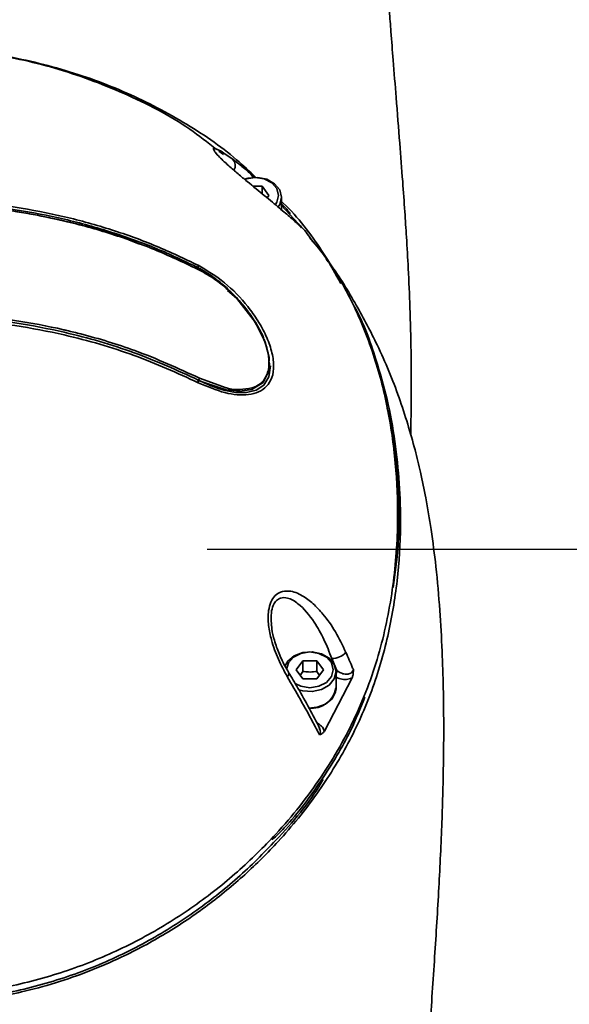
# Model space of a CAD drawing. Header units: millimetres. Extents: x -27 to 8086, y 0 to 7529.
# Tile 35 of 51: x 3432 to 3490, y 5340 to 5444. Entities that reach past the tile are written whole.
import ezdxf

# ---------------------------------------------------------------- set-up
doc = ezdxf.new("R2010")
doc.units = ezdxf.units.MM
doc.header["$LTSCALE"] = 10
doc.header["$PDSIZE"] = -1
doc.linetypes.add('CENTER', pattern=[10.16, 6.35, -1.27, 1.27, -1.27])
doc.linetypes.add('CENTERX2', pattern=[20.32, 12.7, -2.54, 2.54, -2.54])
doc.layers.add('中心线层', color=1, linetype='CENTER')
doc.dimstyles.new('ISO-25', dxfattribs={"dimtxt": 50, "dimasz": 40, "dimexe": 10, "dimexo": 10, "dimgap": 8, "dimtad": 1, "dimdec": 1, "dimtxsty": 'Standard', "dimcen": 2.5, "dimclrd": 1, "dimclre": 1, "dimclrt": 3, "dimadec": 0, "dimazin": 0, "dimtfac": 1, "dimtdec": 1, "dimtmove": 0, "dimatfit": 3, "dimfxl": 1, "dimarcsym": 0})

# ---------------------------------------------------------------- blocks, each defined once
blk = doc.blocks.new('*D179')
at = {"layer": 'Defpoints', "color": 0, "linetype": 'ByBlock', "transparency": 16777216}
for p in [(3578.78, 5388.28), (3464.89, 4898.28), (3661.71, 4898.28)]:
    blk.add_point(p, dxfattribs=at)
at = {"layer": '中心线层', "color": 1, "linetype": 'ByBlock', "lineweight": -2, "transparency": 16777216}
for p, q in [((3588.78, 5388.28), (3671.71, 5388.28)), ((3661.71, 5348.28), (3661.71, 4938.28)), ((3474.89, 4898.28), (3671.71, 4898.28))]:
    blk.add_line(p, q, dxfattribs=at)
at = {"layer": '中心线层', "color": 1, "linetype": 'ByBlock', "transparency": 16777216}
for points in [[(3655.04, 5348.28), (3668.37, 5348.28), (3661.71, 5388.28)], [(3655.04, 4938.28), (3668.37, 4938.28), (3661.71, 4898.28)]]:
    blk.add_solid(points, dxfattribs=at)
at = {"layer": '中心线层', "color": 3, "linetype": 'ByBlock', "transparency": 16777216, "insert": (3628.43, 5143.28), "char_height": 50, "attachment_point": 5, "rotation": 90}
blk.add_mtext('490', dxfattribs=at)

msp = doc.modelspace()

# ---------------------------------------------------------------- linework, layer by layer
at = {"linetype": 'Continuous', "lineweight": 35}
for p, q in [((3453.48, 5429.89), (3452.99, 5430.26)), ((3453.57, 5430.01), (3454.46, 5429.39)), ((3456.6, 5426.55), (3457.56, 5426.55)), ((3457.56, 5426.55), (3458.28, 5425.59)), ((3457.56, 5425.76), (3457.56, 5426.55)), ((3458.28, 5425.59), (3458.08, 5425.32)), ((3459.59, 5424.07), (3459.59, 5425.4)), ((3461.36, 5422.63), (3459.59, 5424.51)), ((3461.22, 5422.64), (3461.36, 5422.63)), ((3450.82, 5418.23), (3450.84, 5417.97)), ((3450.84, 5417.97), (3450.84, 5417.76)), ((3458.34, 5407.01), (3458.34, 5407.91)), ((3450.84, 5406.14), (3450.82, 5405.86)), ((3450.96, 5406.34), (3453.78, 5405.32)), ((3471.83, 5391.85), (3471.83, 5392.04)), ((3461.14, 5375.61), (3461.86, 5376.57)), ((3461.86, 5376.57), (3463.31, 5376.57)), ((3461.86, 5375.45), (3461.86, 5376.57)), ((3463.31, 5376.57), (3464.03, 5375.61)), ((3463.31, 5375.45), (3463.31, 5376.57)), ((3464.9, 5376.8), (3464.89, 5376.57)), ((3465.44, 5375.53), (3464.9, 5376.8)), ((3461.86, 5374.65), (3461.14, 5375.61)), ((3461.86, 5375.45), (3461.58, 5375.03)), ((3464.03, 5375.61), (3463.31, 5374.65)), ((3463.59, 5375.02), (3463.31, 5375.45)), ((3465.33, 5375.61), (3465.44, 5375.53)), ((3465.34, 5373.68), (3465.34, 5375.42)), ((3463.31, 5374.65), (3461.86, 5374.65)), ((3464.11, 5369.15), (3467.03, 5374.76)), ((3465.34, 5373.54), (3465.34, 5373.68)), ((3463.28, 5370.07), (3463.49, 5369.93))]:
    msp.add_line(p, q, dxfattribs=at)
at = {"color": 1, "linetype": 'CENTERX2', "lineweight": 25}
msp.add_line((3578.78, 5388.28), (3278.59, 5388.28), dxfattribs=at)
at = {"linetype": 'Continuous', "lineweight": 35, "flags": 128}
for points in [[(3455.69, 5427.31), (3456.09, 5427.42), (3457.09, 5427.49), (3458.07, 5427.28), (3458.87, 5426.82), (3459.41, 5426.16), (3459.59, 5425.4)], [(3459.29, 5425.59), (3459.1, 5426.31), (3458.57, 5426.92), (3457.78, 5427.32), (3456.84, 5427.47), (3455.9, 5427.32), (3455.74, 5427.26)], [(3458.95, 5424.63), (3459.1, 5424.87), (3459.29, 5425.59)], [(3459.59, 5425.4), (3459.41, 5424.64), (3459.25, 5424.38)], [(3453.91, 5415.57), (3454.89, 5414.72), (3456.85, 5412.21), (3457.89, 5410.11), (3458.29, 5408.52), (3458.24, 5406.99), (3457.67, 5405.88), (3456.46, 5405.13), (3455.22, 5404.95), (3453.76, 5405.09), (3450.84, 5406.1), (3450.84, 5406.1)], [(3450.84, 5406.14), (3451.18, 5405.97), (3451.52, 5405.81), (3451.87, 5405.66), (3452.03, 5405.59), (3452.15, 5405.54), (3452.19, 5405.52), (3452.2, 5405.52), (3452.2, 5405.52), (3452.2, 5405.52), (3452.2, 5405.52), (3452.2, 5405.52), (3452.2, 5405.52), (3452.2, 5405.52), (3452.2, 5405.52), (3452.2, 5405.52), (3452.87, 5405.27), (3453.53, 5405.08), (3454.77, 5404.84), (3455.92, 5404.83), (3456.92, 5405.07), (3457.73, 5405.61), (3458.26, 5406.48), (3458.43, 5407.63)], [(3459.94, 5375.99), (3460.25, 5376.53), (3460.93, 5377.1), (3461.83, 5377.44), (3462.84, 5377.52), (3463.81, 5377.3), (3464.62, 5376.84), (3465.15, 5376.18), (3465.34, 5375.42)], [(3465.04, 5375.61), (3464.85, 5376.33), (3464.32, 5376.94), (3463.52, 5377.34), (3462.59, 5377.49), (3461.65, 5377.34), (3460.85, 5376.94), (3460.32, 5376.33), (3460.14, 5375.66)], [(3460.34, 5375.33), (3460.34, 5375.34), (3460.33, 5375.35)], [(3461.03, 5374.16), (3461.65, 5373.88), (3462.59, 5373.73), (3463.52, 5373.88), (3464.32, 5374.28), (3464.85, 5374.89), (3465.04, 5375.61)], [(3465.34, 5375.42), (3465.15, 5374.66), (3464.62, 5374), (3463.81, 5373.53), (3462.84, 5373.32), (3461.83, 5373.39), (3461.41, 5373.51)], [(3462.44, 5371.58), (3463.34, 5371.66), (3464.24, 5372), (3464.92, 5372.57), (3465.29, 5373.3), (3465.34, 5373.68)]]:
    msp.add_lwpolyline(points, dxfattribs=at)
at = {"linetype": 'Continuous', "lineweight": 35}
for centre, radius, start, end in [((3453.8, 5428.73), 0.926, 328.0067, 45.2721), ((3450.58, 5406.38), 0.383, 318.0228, 353.0351), ((3464.96, 5378.69), 1.88, 268.0711, 318.9533), ((3459.93, 5375.22), 0.427, 310.3378, 15.2266), ((3464.65, 5375.62), 0.797, 329.9296, 353.7433), ((3462.78, 5374.16), 2.6, 262.9514, 349.3723)]:
    msp.add_arc(centre, radius, start, end, dxfattribs=at)
for points, knots in [([(3473.2, 5400.4), (3473.22, 5401.44), (3473.28, 5404.23), (3473.26, 5408.73), (3473.14, 5413.55), (3472.97, 5417.61), (3472.77, 5420.98), (3472.57, 5424.04), (3472.34, 5427.32), (3472.03, 5431.34), (3471.69, 5435.6), (3471.38, 5439.52), (3471.14, 5442.56), (3470.96, 5445), (3470.8, 5447.25), (3470.63, 5449.66), (3470.43, 5452.68), (3470.19, 5456.54), (3469.91, 5461.54), (3469.6, 5467.61), (3469.27, 5474.82), (3468.93, 5483.16), (3468.58, 5492.63), (3468.21, 5503.22), (3467.84, 5514.92), (3467.47, 5527.23), (3467.22, 5535.64), (3467.1, 5539.78)], [0, 0, 0, 0, 0.025641, 0.068961, 0.103462, 0.133215, 0.157124, 0.176219, 0.199089, 0.227978, 0.26237, 0.290443, 0.311778, 0.327103, 0.342607, 0.359754, 0.378543, 0.406963, 0.442021, 0.485135, 0.536325, 0.595605, 0.662862, 0.738039, 0.821087, 0.911907, 1, 1, 1, 1]), ([(3452.75, 5430.44), (3451.83, 5431.17), (3448.87, 5433.5), (3443.13, 5436.44), (3435.84, 5439.14), (3428.34, 5440.77), (3423.31, 5440.98), (3420.84, 5441.08)], [0, 0, 0, 0, 0.10469, 0.336116, 0.562811, 0.784522, 1, 1, 1, 1]), ([(3456.88, 5427.48), (3456.23, 5428.11), (3453.98, 5430.28), (3449.32, 5433.39), (3442.98, 5436.71), (3435.99, 5439.14), (3429.32, 5440.62), (3425, 5440.82), (3423.22, 5440.9)], [0, 0, 0, 0, 0.080889, 0.277142, 0.471146, 0.668449, 0.863954, 1, 1, 1, 1]), ([(3452.53, 5430.29), (3452.49, 5430.36), (3452.32, 5430.65), (3452.78, 5430.47), (3453.26, 5430.23), (3453.56, 5430.02), (3453.57, 5430.01)], [0, 0, 0, 0, 0.176049, 0.638771, 0.989764, 1, 1, 1, 1]), ([(3460.58, 5423.23), (3460.2, 5423.55), (3459.44, 5424.21), (3457.9, 5425.48), (3456.36, 5426.74), (3455.03, 5427.85), (3454.13, 5428.63), (3453.41, 5429.29), (3452.89, 5429.8), (3452.57, 5430.16), (3452.54, 5430.25), (3452.53, 5430.29)], [0, 0, 0, 0, 0.200218, 0.406619, 0.592724, 0.678006, 0.764285, 0.823719, 0.883037, 0.959832, 1, 1, 1, 1]), ([(3452.75, 5430.02), (3452.75, 5430.02), (3452.74, 5430.04), (3452.76, 5429.99), (3452.78, 5429.95)], [0, 0, 0, 0, 0.089544, 1, 1, 1, 1]), ([(3454.46, 5429.39), (3454.74, 5429.17), (3455.39, 5428.68), (3456, 5428.16), (3456.35, 5427.86)], [0, 0, 0, 0, 0.441665, 1, 1, 1, 1]), ([(3456.71, 5427.46), (3456.61, 5427.57), (3456.49, 5427.7), (3456.34, 5427.81), (3456.32, 5427.83)], [0, 0, 0, 0, 0.845271, 1, 1, 1, 1]), ([(3456.35, 5427.86), (3456.35, 5427.86), (3456.47, 5427.75), (3456.63, 5427.61), (3456.76, 5427.49), (3456.79, 5427.47)], [0, 0, 0, 0, 0.010695, 0.827683, 1, 1, 1, 1]), ([(3456.54, 5427.45), (3456.54, 5427.46), (3456.55, 5427.51), (3456.52, 5427.61), (3456.47, 5427.72), (3456.4, 5427.81), (3456.37, 5427.85), (3456.35, 5427.86)], [0, 0, 0, 0, 0.097915, 0.313678, 0.74494, 0.851609, 1, 1, 1, 1]), ([(3420.84, 5425.16), (3422.64, 5425.12), (3426.25, 5425.04), (3431.58, 5424.4), (3436.77, 5423.4), (3441.74, 5422.01), (3446.48, 5420.3), (3449.37, 5418.92), (3450.82, 5418.23)], [0, 0, 0, 0, 0.166995, 0.332926, 0.500046, 0.666952, 0.832989, 1, 1, 1, 1]), ([(3420.84, 5341.25), (3423.02, 5341.33), (3427.38, 5341.5), (3433.73, 5342.81), (3439.74, 5344.8), (3445.34, 5347.45), (3450.46, 5350.65), (3455.04, 5354.28), (3459.63, 5358.79), (3463.94, 5364.25), (3467.61, 5370.74), (3470.09, 5377.52), (3471.47, 5384.48), (3471.94, 5391.12), (3471.67, 5397.39), (3470.86, 5403.21), (3469.35, 5408.95), (3467.12, 5414.53), (3463.89, 5419.84), (3461.34, 5423.33), (3459.65, 5424.9), (3459.59, 5424.96)], [0, 0, 0, 0, 0.047492, 0.094656, 0.141978, 0.189694, 0.237507, 0.285258, 0.332766, 0.399597, 0.465975, 0.532811, 0.599153, 0.665481, 0.72128, 0.777184, 0.831494, 0.88745, 0.942321, 0.997889, 1, 1, 1, 1]), ([(3450.84, 5417.97), (3449.38, 5418.66), (3446.49, 5420.05), (3441.76, 5421.75), (3436.78, 5423.14), (3431.59, 5424.14), (3426.25, 5424.79), (3422.64, 5424.87), (3420.84, 5424.91)], [0, 0, 0, 0, 0.167018, 0.333091, 0.49994, 0.667046, 0.833036, 1, 1, 1, 1]), ([(3420.84, 5424.73), (3422.16, 5424.71), (3424.8, 5424.66), (3428.78, 5424.31), (3432.74, 5423.75), (3437.89, 5422.67), (3441.97, 5421.62), (3444.42, 5420.54), (3444.65, 5420.44)], [0, 0, 0, 0, 0.158462, 0.316934, 0.480387, 0.643843, 0.96658, 1, 1, 1, 1]), ([(3450.96, 5417.72), (3449.5, 5418.42), (3446.56, 5419.83), (3441.77, 5421.56), (3438.28, 5422.53), (3435.9, 5423.08), (3433.11, 5423.68), (3427.98, 5424.5), (3423.28, 5424.65), (3420.84, 5424.72)], [0, 0, 0, 0, 0.167937, 0.3363, 0.504123, 0.517011, 0.568571, 0.775309, 1, 1, 1, 1]), ([(3460.52, 5423.65), (3460.36, 5423.87), (3460.09, 5424.23), (3459.74, 5424.55), (3459.59, 5424.69)], [0, 0, 0, 0, 0.580939, 1, 1, 1, 1]), ([(3461.7, 5422.18), (3461.51, 5422.36), (3461.15, 5422.72), (3460.77, 5423.06), (3460.58, 5423.23)], [0, 0, 0, 0, 0.501351, 1, 1, 1, 1]), ([(3461.36, 5422.63), (3461.43, 5422.54), (3461.58, 5422.35), (3461.66, 5422.24), (3461.69, 5422.18), (3461.7, 5422.18)], [0, 0, 0, 0, 0.431384, 0.993077, 1, 1, 1, 1]), ([(3462.89, 5420.68), (3462.59, 5421.15), (3462.18, 5421.79), (3461.62, 5422.33), (3461.48, 5422.48)], [0, 0, 0, 0, 0.731798, 1, 1, 1, 1]), ([(3465.83, 5416.3), (3465.3, 5417.31), (3464.39, 5419.01), (3463.07, 5420.55), (3462.53, 5421.17)], [0, 0, 0, 0, 0.590961, 1, 1, 1, 1]), ([(3456.62, 4847.78), (3457.5, 4848.37), (3459.78, 4849.89), (3463.07, 4852.63), (3466.36, 4855.75), (3469.02, 4858.65), (3471.15, 4861.26), (3473.07, 4863.87), (3475.02, 4866.81), (3476.92, 4870.08), (3478.53, 4873.29), (3479.77, 4876.1), (3480.84, 4878.81), (3481.88, 4881.84), (3482.78, 4884.93), (3483.45, 4887.71), (3483.93, 4890.03), (3484.37, 4892.52), (3484.79, 4895.42), (3485.13, 4898.69), (3485.36, 4901.93), (3485.52, 4905.86), (3485.53, 4910.43), (3485.35, 4915.72), (3484.99, 4920.99), (3484.47, 4926.15), (3483.8, 4931.36), (3483.03, 4936.37), (3482.25, 4941.03), (3481.23, 4947.16), (3479.97, 4955.39), (3478.58, 4966.43), (3477.61, 4975.93), (3476.97, 4983.09), (3476.64, 4987.08), (3476.41, 4990.01), (3476.22, 4992.48), (3476.03, 4995.14), (3475.8, 4998.37), (3475.51, 5002.71), (3475.16, 5008.23), (3474.77, 5014.97), (3474.39, 5022.18), (3473.84, 5033.74), (3473.21, 5049.43), (3472.56, 5069.05), (3472.07, 5088.19), (3471.7, 5106.7), (3471.43, 5124.64), (3471.26, 5140.38), (3471.17, 5154), (3471.12, 5165.74), (3471.11, 5177.75), (3471.13, 5190.38), (3471.19, 5203.83), (3471.31, 5218.14), (3471.49, 5233.3), (3471.72, 5246.92), (3471.96, 5258.72), (3472.18, 5268.15), (3472.42, 5277), (3472.66, 5284.98), (3472.91, 5292.09), (3473.13, 5297.64), (3473.3, 5301.8), (3473.42, 5304.73), (3473.53, 5307.31), (3473.63, 5309.5), (3473.72, 5311.37), (3473.81, 5313.27), (3473.93, 5315.59), (3474.12, 5319.23), (3474.39, 5324.21), (3474.76, 5330.53), (3475.2, 5337.53), (3475.69, 5344.84), (3476.15, 5352.13), (3476.49, 5359.05), (3476.65, 5364.95), (3476.69, 5369.76), (3476.64, 5373.76), (3476.52, 5377.74), (3476.28, 5381.96), (3475.91, 5386.23), (3475.4, 5390.19), (3474.85, 5393.49), (3474.27, 5396.3), (3473.64, 5398.9), (3472.89, 5401.55), (3471.98, 5404.34), (3470.9, 5407.14), (3469.51, 5410.27), (3467.5, 5414.05), (3465.64, 5417.17), (3464.45, 5418.69), (3464.3, 5418.89)], [0, 0, 0, 0, 0.005437, 0.014069, 0.021987, 0.028737, 0.03434, 0.039275, 0.045281, 0.052289, 0.058496, 0.063541, 0.067907, 0.073402, 0.080219, 0.084792, 0.088368, 0.092429, 0.098283, 0.104445, 0.110266, 0.115791, 0.125687, 0.135105, 0.143994, 0.153212, 0.161719, 0.171044, 0.179079, 0.185835, 0.202871, 0.221889, 0.24266, 0.251639, 0.258542, 0.263104, 0.266609, 0.27115, 0.276694, 0.283126, 0.293281, 0.304838, 0.317498, 0.330014, 0.363757, 0.39741, 0.429916, 0.461195, 0.491628, 0.521256, 0.541313, 0.560934, 0.581002, 0.602432, 0.625231, 0.649467, 0.675232, 0.702407, 0.718821, 0.735304, 0.750374, 0.763879, 0.775953, 0.786588, 0.792147, 0.797145, 0.801529, 0.805253, 0.808299, 0.811066, 0.814969, 0.820124, 0.829579, 0.84035, 0.852377, 0.865256, 0.877671, 0.889519, 0.900723, 0.908483, 0.915229, 0.922306, 0.930229, 0.93873, 0.945833, 0.951848, 0.956659, 0.96084, 0.965723, 0.970795, 0.976144, 0.981754, 0.990102, 0.998709, 1, 1, 1, 1]), ([(3450.82, 5418.23), (3451.76, 5417.66), (3453.64, 5416.54), (3455.73, 5414.37), (3457.13, 5412.41), (3458, 5410.81), (3458.61, 5409.18), (3458.84, 5407.64), (3458.65, 5406.35), (3458.08, 5405.42), (3457.22, 5404.85), (3455.81, 5404.49), (3453.68, 5404.64), (3451.78, 5405.46), (3450.82, 5405.86)], [0, 0, 0, 0, 0.124564, 0.248745, 0.311414, 0.373981, 0.436656, 0.499253, 0.561929, 0.624697, 0.68732, 0.749828, 0.874683, 1, 1, 1, 1]), ([(3457.84, 5410.21), (3457.78, 5410.38), (3457.55, 5411.06), (3456.86, 5412.25), (3455.87, 5413.69), (3454.72, 5415.01), (3453.49, 5416.17), (3452.19, 5417.19), (3451.29, 5417.71), (3450.84, 5417.97)], [0, 0, 0, 0, 0.049464, 0.207253, 0.365928, 0.523273, 0.682318, 0.840994, 1, 1, 1, 1]), ([(3453.78, 5405.32), (3453.79, 5405.32), (3454.32, 5405.13), (3455.23, 5405.14), (3456.59, 5405.25), (3457.65, 5405.87), (3458.27, 5407.02), (3458.33, 5408.5), (3457.86, 5410.31), (3456.77, 5412.48), (3454.96, 5414.8), (3452.89, 5416.62), (3451.51, 5417.41), (3450.96, 5417.72)], [0, 0, 0, 0, 0.002227, 0.088753, 0.175135, 0.279917, 0.365863, 0.452178, 0.530014, 0.632022, 0.768655, 0.908834, 1, 1, 1, 1]), ([(3465.83, 5416.3), (3465.61, 5416.77), (3465.36, 5417.3), (3465.01, 5417.79), (3464.97, 5417.84)], [0, 0, 0, 0, 0.893532, 1, 1, 1, 1]), ([(3420.84, 5340.38), (3422.77, 5340.44), (3426.61, 5340.57), (3431.61, 5341.47), (3435.83, 5342.6), (3439.35, 5343.83), (3443.27, 5345.52), (3447.51, 5347.8), (3451.85, 5350.73), (3455.8, 5353.99), (3459.71, 5357.89), (3463.43, 5362.49), (3466.74, 5367.82), (3469.23, 5373.4), (3470.9, 5379.15), (3471.87, 5384.98), (3472.2, 5390.37), (3472.04, 5395.27), (3471.59, 5399.69), (3470.8, 5404.05), (3469.42, 5408.83), (3468.24, 5412.25), (3467.11, 5414.14), (3467.06, 5414.23)], [0, 0, 0, 0, 0.04686, 0.093467, 0.124206, 0.155409, 0.187315, 0.233547, 0.281125, 0.327685, 0.374358, 0.436911, 0.499047, 0.561521, 0.62358, 0.685744, 0.747768, 0.79455, 0.841301, 0.888554, 0.933959, 0.996781, 1, 1, 1, 1]), ([(3420.84, 5413.22), (3420.84, 5413.22), (3422.62, 5413.22), (3426.21, 5413.08), (3431.5, 5412.48), (3435.07, 5411.81), (3437.37, 5411.27), (3439.94, 5410.63), (3444.8, 5409.16), (3448.74, 5407.36), (3450.96, 5406.34)], [0, 0, 0, 0, 0.000002, 0.164738, 0.330046, 0.494836, 0.506908, 0.555204, 0.748747, 1, 1, 1, 1]), ([(3420.84, 5412.97), (3422.64, 5412.93), (3426.24, 5412.85), (3431.57, 5412.22), (3437.61, 5411.06), (3444.22, 5409.15), (3448.63, 5407.15), (3450.84, 5406.14)], [0, 0, 0, 0, 0.167019, 0.33316, 0.500422, 0.750091, 1, 1, 1, 1]), ([(3450.82, 5405.86), (3448.62, 5406.87), (3444.21, 5408.87), (3437.6, 5410.78), (3431.57, 5411.93), (3426.24, 5412.56), (3422.64, 5412.65), (3420.84, 5412.69)], [0, 0, 0, 0, 0.24992, 0.499591, 0.666852, 0.832937, 1, 1, 1, 1]), ([(3471.35, 5384.27), (3471.56, 5385.71), (3472.09, 5389.47), (3471.87, 5395.47), (3471.49, 5400.35), (3470.83, 5402.84), (3470.74, 5403.17)], [0, 0, 0, 0, 0.2292381, 0.5978129, 0.9472126, 1, 1, 1, 1]), ([(3460.21, 5374.89), (3459.88, 5375.49), (3459.23, 5376.68), (3458.56, 5378.53), (3458.19, 5380.28), (3458.17, 5381.69), (3458.45, 5382.78), (3458.9, 5383.46), (3459.57, 5383.88), (3460.56, 5383.98), (3461.75, 5383.51), (3462.94, 5382.61), (3464.13, 5381.34), (3465.32, 5379.66), (3466.03, 5378.18), (3466.38, 5377.45)], [0, 0, 0, 0, 0.094979, 0.189589, 0.256509, 0.324035, 0.367407, 0.411089, 0.451546, 0.510238, 0.602335, 0.683704, 0.765248, 0.882601, 1, 1, 1, 1]), ([(3464.9, 5376.8), (3464.63, 5377.48), (3464.1, 5378.85), (3462.95, 5380.87), (3461.66, 5382.45), (3460.38, 5383.21), (3459.58, 5383.25), (3459.06, 5382.96), (3458.82, 5382.61), (3458.63, 5382.18), (3458.47, 5381.53), (3458.51, 5380.86), (3458.53, 5380.47)], [0, 0, 0, 0, 0.167132, 0.336823, 0.566301, 0.69158, 0.767497, 0.817521, 0.864047, 0.870553, 0.924137, 1, 1, 1, 1]), ([(3458.53, 5380.47), (3458.53, 5380.41), (3458.52, 5380.34), (3458.53, 5380.28), (3458.53, 5380.27)], [0, 0, 0, 0, 0.895412, 1, 1, 1, 1]), ([(3460.35, 5375.36), (3460.25, 5375.53), (3459.87, 5376.13), (3459.35, 5377.25), (3458.86, 5378.62), (3458.6, 5379.63), (3458.56, 5380.16), (3458.55, 5380.27)], [0, 0, 0, 0, 0.121847, 0.437353, 0.712455, 0.937621, 1, 1, 1, 1]), ([(3466.38, 5377.45), (3466.62, 5376.9), (3466.89, 5376.28), (3467.14, 5375.67), (3467.17, 5375.61)], [0, 0, 0, 0, 0.897519, 1, 1, 1, 1]), ([(3463.61, 5368.77), (3463.38, 5369.2), (3462.31, 5371.23), (3461.13, 5373.28), (3460.21, 5374.89)], [0, 0, 0, 0, 0.215677, 1, 1, 1, 1]), ([(3463.62, 5369.44), (3463.62, 5369.45), (3462.92, 5370.85), (3461.84, 5372.82), (3460.68, 5374.79), (3460.35, 5375.34)], [0, 0, 0, 0, 0.003243, 0.72068, 1, 1, 1, 1]), ([(3463.31, 5375.45), (3463.26, 5375.44), (3462.97, 5375.39), (3462.48, 5375.36), (3462.05, 5375.42), (3461.86, 5375.45)], [0, 0, 0, 0, 0.100346, 0.611252, 1, 1, 1, 1]), ([(3465.44, 5375.53), (3465.57, 5375.44), (3465.82, 5375.27), (3466.22, 5375.15), (3466.51, 5375.14), (3466.72, 5375.18), (3466.86, 5375.24), (3467.01, 5375.34), (3467.11, 5375.46), (3467.16, 5375.57), (3467.17, 5375.61)], [0, 0, 0, 0, 0.227336, 0.447876, 0.573876, 0.637079, 0.764539, 0.79364, 0.935208, 1, 1, 1, 1]), ([(3467.17, 5375.61), (3467.17, 5375.6), (3467.17, 5375.43), (3467.15, 5375.12), (3467.07, 5374.87), (3467.03, 5374.76)], [0, 0, 0, 0, 0.007114, 0.576807, 1, 1, 1, 1]), ([(3467.03, 5374.76), (3466.97, 5374.74), (3466.75, 5374.64), (3466.27, 5374.57), (3465.73, 5374.64), (3465.44, 5374.78), (3465.34, 5374.84)], [0, 0, 0, 0, 0.112748, 0.431661, 0.78708, 1, 1, 1, 1]), ([(3458.63, 5357.71), (3459.06, 5358.12), (3461.04, 5360.06), (3463.83, 5363.93), (3466.7, 5368.54), (3467.9, 5371.56), (3468.36, 5372.72)], [0, 0, 0, 0, 0.093916, 0.438234, 0.783662, 1, 1, 1, 1]), ([(3463.49, 5369.93), (3463.64, 5369.82), (3463.94, 5369.59), (3464.06, 5369.29), (3464.11, 5369.15)], [0, 0, 0, 0, 0.5222758, 1, 1, 1, 1]), ([(3463.61, 5368.77), (3463.63, 5368.82), (3463.7, 5368.95), (3463.69, 5369.12), (3463.66, 5369.29), (3463.61, 5369.37), (3463.58, 5369.42)], [0, 0, 0, 0, 0.2464052, 0.6650935, 0.7339156, 1, 1, 1, 1]), ([(3464.11, 5369.15), (3464.04, 5369.06), (3463.9, 5368.87), (3463.71, 5368.79), (3463.61, 5368.77), (3463.61, 5368.77)], [0, 0, 0, 0, 0.468821, 0.993079, 1, 1, 1, 1]), ([(3420.84, 5340.61), (3423.02, 5340.69), (3427.38, 5340.86), (3433.73, 5342.16), (3439.74, 5344.15), (3445.35, 5346.81), (3450.46, 5350.01), (3455.06, 5353.63), (3459.58, 5358.17), (3462.62, 5361.65), (3463.9, 5363.94), (3463.97, 5364.05)], [0, 0, 0, 0, 0.117766, 0.234716, 0.352061, 0.470381, 0.588942, 0.707349, 0.825155, 0.990873, 1, 1, 1, 1])]:
    msp.add_open_spline(points, degree=3, knots=knots, dxfattribs=at)
at = {"layer": '中心线层', "color": 4, "linetype": 'ByBlock'}
msp.add_circle((3420.84, 4898.28), 996, dxfattribs=at)

# ---------------------------------------------------------------- dimensions: what is measured, and where the dimension line sits
dim = msp.add_linear_dim(base=(3661.71, 4898.28), p1=(3578.78, 5388.28), p2=(3464.89, 4898.28), angle=90, dimstyle='ISO-25', dxfattribs=at)
dim.commit()
dim.dimension.update_dxf_attribs({"geometry": '*D179', "text_midpoint": (3628.43, 5143.28)})

doc.saveas('drawing.dxf')
